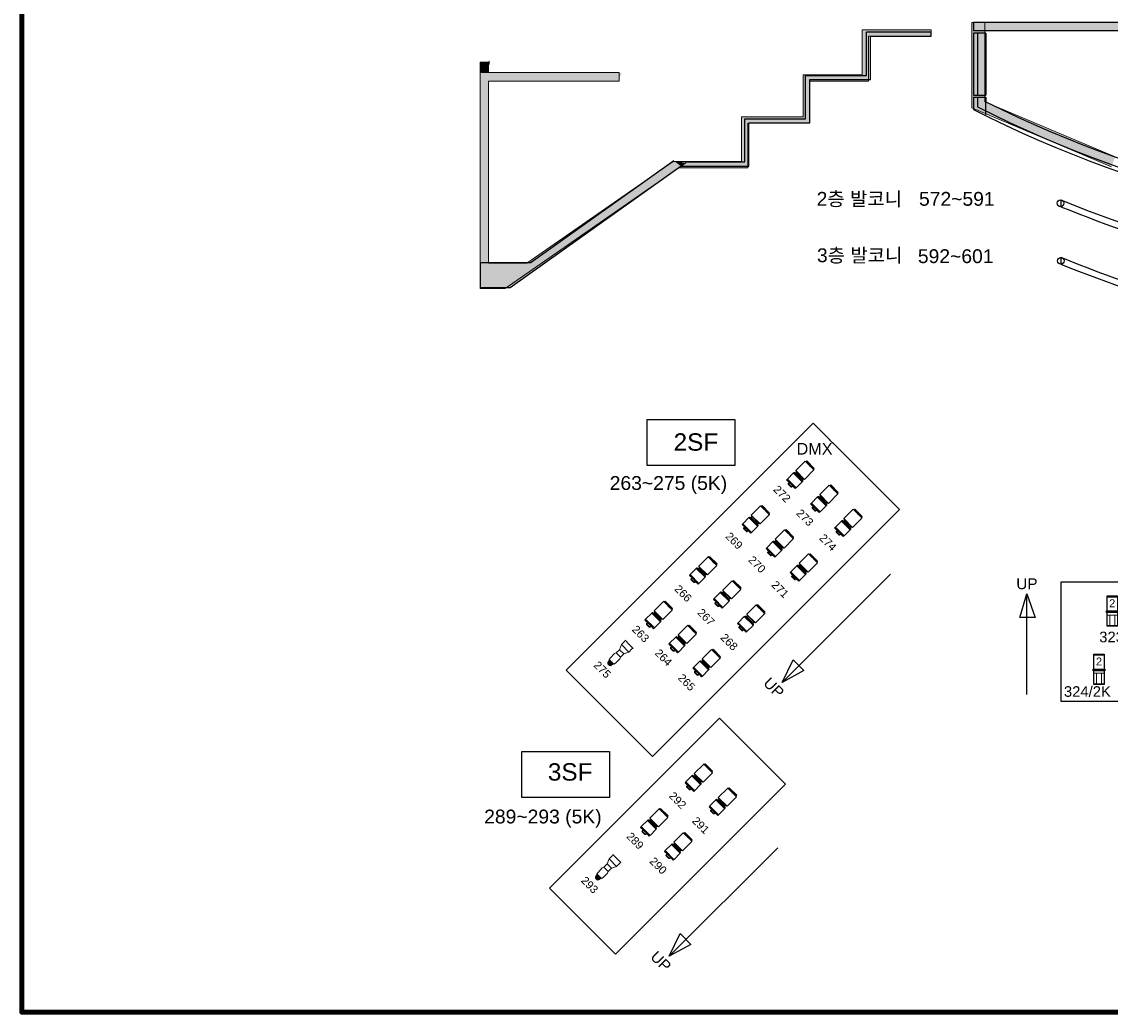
# Model space of a CAD drawing. Header units: millimetres. Extents: x -35700 to 37500, y -75689 to 43832.
# Tile 1 of 16: x -35700 to -9854, y -25068 to -1557. Entities that reach past the tile are written whole.
import ezdxf

# ---------------------------------------------------------------- set-up
doc = ezdxf.new("R2010")
doc.units = ezdxf.units.MM
doc.header["$LTSCALE"] = 250
doc.linetypes.add('CENTER', pattern=[17, 15, -1, 0.00127, -0.99873])
for name, color, linetype, lineweight in [('APRON', 7, 'Continuous', 25), ('BALCONY-1', 7, 'Continuous', 25), ('BALCONY-2', 7, 'Continuous', 25), ('CI_SHEET', 7, 'Continuous', 25), ('CIR-N AUDI', 7, 'Continuous', 25), ('Lighting-Incandescent', 7, 'Continuous', 5), ('None', 7, 'Continuous', 5), ('PROSENIUM ARCH', 7, 'Continuous', 25), ('채널', 7, 'Continuous', 25)]:
    doc.layers.add(name, color=color, linetype=linetype, lineweight=lineweight)
doc.layers.add('COL', color=2, linetype='Continuous', lineweight=25, true_color=0xffff00)
doc.layers.add('조명기구', color=1, linetype='Continuous', lineweight=25, true_color=0xff0000)
doc.styles.add('Arial', font='Arial')
doc.styles.add('Arial (bold)', font='Arial')

# ---------------------------------------------------------------- blocks, each defined once
blk = doc.blocks.new('Light Instr ETC Source 4 10deg 750W (2D)')
at = {"color": 255, "linetype": 'Continuous', "lineweight": 18, "transparency": 33554687}
blk.add_wipeout([(0, 469.47074), (134.63778, 469.47074), (124.55144, 440.77382), (124.55144, 335.03108), (71.88454, 217.91676), (71.84644, 106.78668), (89.36228, 69.89064), (84.7725, -77.56398), (79.65186, -121.67108), (67.92214, -121.67108), (52.02682, -192.71742), (39.15156, -211.46008), (28.4988, -216.26322), (0, -216.26322)], dxfattribs=at).dxf.layer = 'Lighting-Incandescent'
at = {"layer": 'Lighting-Incandescent', "color": 7, "linetype": 'Continuous', "lineweight": 18, "transparency": 33554687, "flags": 128}
blk.add_lwpolyline([(0, 469.47074), (134.63778, 469.47074), (124.55144, 440.77382), (124.55144, 335.03108), (71.88454, 217.91676), (71.84644, 106.78668), (89.36228, 69.89064), (84.7725, -77.56398), (79.65186, -121.67108), (67.92214, -121.67108), (52.02682, -192.71742), (39.15156, -211.46008), (28.4988, -216.26322), (0, -216.26322)], dxfattribs=at)
at = {"color": 255, "linetype": 'Continuous', "lineweight": 18, "transparency": 33554687}
blk.add_wipeout([(0, 469.47074), (-134.63778, 469.47074), (-124.55144, 440.77382), (-124.55144, 335.03108), (-71.88454, 217.91676), (-71.84644, 106.78668), (-89.36228, 69.89064), (-84.7725, -77.56398), (-79.65186, -121.67108), (-67.92214, -121.67108), (-52.02682, -192.71742), (-39.15156, -211.46008), (-28.4988, -216.26322), (0, -216.26322)], dxfattribs=at).dxf.layer = 'Lighting-Incandescent'
at = {"layer": 'Lighting-Incandescent', "linetype": 'Continuous', "lineweight": 0, "transparency": 33554687}
blk.add_hatch(color=179, dxfattribs=at).paths.add_polyline_path([(-67.92214, -121.67108), (-52.02682, -192.71742), (-39.15156, -211.46008), (-28.4988, -216.26322), (28.4988, -216.26322), (39.15156, -211.46008), (52.02682, -192.71742), (67.92214, -121.67108)])
at = {"layer": 'Lighting-Incandescent', "color": 7, "linetype": 'Continuous', "lineweight": 13, "transparency": 33554687}
for p, q in [((-124.55144, 335.03108), (124.55144, 335.03108)), ((-71.88454, 217.91676), (71.88454, 217.91676)), ((-71.84644, 106.78668), (71.84644, 106.78668)), ((-67.92214, -121.67108), (67.92214, -121.67108))]:
    blk.add_line(p, q, dxfattribs=at)
at = {"layer": 'Lighting-Incandescent', "color": 7, "linetype": 'Continuous', "lineweight": 18, "transparency": 33554687, "flags": 128}
blk.add_lwpolyline([(0, 469.47074), (-134.63778, 469.47074), (-124.55144, 440.77382), (-124.55144, 335.03108), (-71.88454, 217.91676), (-71.84644, 106.78668), (-89.36228, 69.89064), (-84.7725, -77.56398), (-79.65186, -121.67108), (-67.92214, -121.67108), (-52.02682, -192.71742), (-39.15156, -211.46008), (-28.4988, -216.26322), (0, -216.26322)], dxfattribs=at)
at = {"layer": 'Lighting-Incandescent', "color": 7, "linetype": 'Continuous', "lineweight": 13, "transparency": 33554687, "flags": 128}
blk.add_lwpolyline([(-67.92214, -121.67108), (-52.02682, -192.71742), (-39.15156, -211.46008), (-28.4988, -216.26322), (28.4988, -216.26322), (39.15156, -211.46008), (52.02682, -192.71742), (67.92214, -121.67108)], close=True, dxfattribs=at)
at = {"layer": 'None', "color": 0, "flags": 1}
for tag in ['Weight', 'Weight', 'WH', 'WH-A', 'Wattage', '3D_Symbol_Name', 'TE', 'TE-A', 'Candlepower', 'Model_Name', 'Beam_Angle', 'Field_Angle', 'Remarks', 'Beam_Angle_2', 'Field_Angle_2', 'Num_Channels', 'Frame_Size', 'Frame_Size', 'Device_Type', 'FixtureID', 'Inst_Type', 'Lamp']:
    blk.add_attdef(tag, (-134.63778, -216.26322), '', height=0.18, dxfattribs=at)
blk = doc.blocks.new('1037.1.1.0.0 (2D)')
at = {"layer": 'None', "color": 7, "transparency": 33554687}
blk.add_blockref('Light Instr ETC Source 4 10deg 750W (2D)', (0, 0), dxfattribs=at)
blk = doc.blocks.new('Light Instr Robert Juliat 933 SNX (2D)')
at = {"color": 255, "linetype": 'Continuous', "lineweight": 25, "transparency": 33554687}
blk.add_wipeout([(-129, 365), (121, 365), (121, -355), (-129, -355)], dxfattribs=at).dxf.layer = 'Lighting-Incandescent'
at = {"layer": 'Lighting-Incandescent', "color": 1, "linetype": 'Continuous', "lineweight": 13, "true_color": 0xff0000, "transparency": 33554687}
for p, q in [((-129, 350), (121, 350)), ((121, 335), (-129, 335)), ((-129, -340), (121, -340))]:
    blk.add_line(p, q, dxfattribs=at)
at = {"layer": 'Lighting-Incandescent', "color": 1, "linetype": 'Continuous', "lineweight": 25, "true_color": 0xff0000, "transparency": 33554687, "flags": 128}
blk.add_lwpolyline([(-129, 365), (121, 365), (121, -355), (-129, -355)], close=True, dxfattribs=at)
at = {"layer": 'None', "color": 0, "flags": 1}
for tag in ['Frame_Size', 'Weight', '3D_Symbol_Name', 'Model_Name', 'Inst_Type', 'Wattage', 'Lamp', 'Frame_Size', 'Weight', 'Device_Type', 'Beam_Angle', 'Field_Angle', 'Remarks', 'Candlepower', 'Beam_Angle_2', 'Field_Angle_2', 'Num_Channels', 'FixtureID']:
    blk.add_attdef(tag, (-144, -355), '', height=0.18, dxfattribs=at)
at = {"color": 255, "linetype": 'Continuous', "lineweight": 25, "transparency": 33554687}
blk.add_wipeout([(-144, 8), (136, 8), (136, -30), (-144, -30)], dxfattribs=at).dxf.layer = 'Lighting-Incandescent'
at = {"layer": 'Lighting-Incandescent', "color": 1, "linetype": 'Continuous', "lineweight": 13, "true_color": 0xff0000, "transparency": 33554687}
for p, q in [((-129, -90), (121, -90)), ((-65, -90), (-65, -340)), ((56, -90), (56, -340))]:
    blk.add_line(p, q, dxfattribs=at)
at = {"layer": 'Lighting-Incandescent', "color": 1, "linetype": 'Continuous', "lineweight": 25, "true_color": 0xff0000, "transparency": 33554687, "flags": 128}
blk.add_lwpolyline([(-144, 8), (136, 8), (136, -30), (-144, -30)], close=True, dxfattribs=at)
at = {"layer": 'None', "color": 7, "transparency": 33554687, "insert": (-79, 283), "char_height": 189, "attachment_point": 1, "line_spacing_factor": 0.962448, "style": 'Arial (bold)'}
blk.add_mtext('2', dxfattribs=at)
blk = doc.blocks.new('1048.1.1.0.0 (2D)')
at = {"layer": 'None', "color": 7, "transparency": 33554687}
blk.add_blockref('Light Instr Robert Juliat 933 SNX (2D)', (0, 0), dxfattribs=at)
blk = doc.blocks.new('1058.1.1.0.0 (2D)')
at = {"layer": 'None', "color": 7, "transparency": 33554687}
blk.add_blockref('Light Instr Robert Juliat 933 SNX (2D)', (0, 0), dxfattribs=at)
blk = doc.blocks.new('Group-1')
at = {"color": 255, "linetype": 'Continuous', "lineweight": 18, "transparency": 33554687}
blk.add_wipeout([(147, 266), (147, -49), (137, -49), (137, -59), (109, -59), (109, -87), (79, -87), (79, -103), (137, -103), (145, -109), (146, -129), (147, -129), (147, -334), (146, -334), (146, -359), (61, -359), (60, -390), (58, -397), (56, -400), (52, -403), (45, -405), (0, -405), (0, -393), (45, -393), (46, -392), (47, -392), (48, -391), (48, -390), (49, -359), (0, -359), (0, 296), (125, 296), (125, 276), (140, 276), (140, 266)], dxfattribs=at).dxf.layer = 'Lighting-Incandescent'
blk.add_wipeout([(0, 296), (0, -359), (-49, -359), (-48, -390), (-48, -390), (-47, -392), (-47, -392), (-45, -393), (0, -393), (0, -405), (-45, -405), (-50, -404), (-52, -403), (-55, -401), (-56, -400), (-56, -400), (-58, -397), (-59, -396), (-59, -395), (-60, -391), (-60, -390), (-61, -359), (-146, -359), (-146, -334), (-147, -334), (-147, -129), (-146, -129), (-146, -109), (-137, -103), (-79, -103), (-79, -87), (-109, -87), (-109, -59), (-137, -59), (-137, -49), (-147, -49), (-147, 266), (-140, 266), (-140, 276), (-125, 276), (-125, 296)], dxfattribs=at).dxf.layer = 'Lighting-Incandescent'
at = {"layer": 'Lighting-Incandescent', "color": 7, "linetype": 'Continuous', "lineweight": 13, "transparency": 33554687}
for p, q in [((140, 266), (-140, 266)), ((-125, 276), (125, 276)), ((145, -109), (-146, -109)), ((-146, -129), (146, -129)), ((137, -49), (-137, -49)), ((109, -59), (-109, -59)), ((-79, -87), (79, -87)), ((79, -103), (-79, -103)), ((146, -334), (-146, -334)), ((-49, -359), (-61, -359)), ((61, -359), (49, -359))]:
    blk.add_line(p, q, dxfattribs=at)
at = {"layer": 'Lighting-Incandescent', "color": 7, "linetype": 'Continuous', "lineweight": 18, "transparency": 33554687, "flags": 128}
for points in [[(-125, 296), (-125, 276), (-140, 276), (-140, 266), (-147, 266), (-147, -49), (-137, -49), (-137, -59), (-109, -59), (-109, -87), (-79, -87), (-79, -103), (-137, -103), (-146, -109), (-146, -129), (-147, -129), (-147, -334), (-146, -334), (-146, -359), (-61, -359), (-60, -390), (-60, -391), (-59, -395), (-59, -396), (-58, -397), (-56, -400), (-56, -400), (-55, -401), (-52, -403), (-50, -404), (-45, -405), (45, -405), (52, -403), (56, -400), (58, -397), (60, -390), (61, -359), (146, -359), (146, -334), (147, -334), (147, -129), (146, -129), (145, -109), (137, -103), (79, -103), (79, -87), (109, -87), (109, -59), (137, -59), (137, -49), (147, -49), (147, 266), (140, 266), (140, 276), (125, 276), (125, 296)], [(48, -390), (48, -391), (47, -392), (46, -392), (45, -393), (-45, -393), (-47, -392), (-47, -392), (-48, -390), (-48, -390), (-49, -359), (49, -359), (48, -390)]]:
    blk.add_lwpolyline(points, close=True, dxfattribs=at)
blk = doc.blocks.new('Light Instr ADB Lighting DVW205 (2D)')
at = {"layer": 'Lighting-Incandescent', "color": 7, "transparency": 33554687}
blk.add_blockref('Group-1', (0, 0), dxfattribs=at)
at = {"layer": 'None', "color": 0, "flags": 1}
for tag in ['Frame_Size', 'Weight', '3D_Symbol_Name', 'Model_Name', 'Inst_Type', 'Wattage', 'Lamp', 'Frame_Size', 'Weight', 'Device_Type', 'Beam_Angle', 'Field_Angle', 'Remarks', 'Candlepower', 'Beam_Angle_2', 'Field_Angle_2', 'Num_Channels', 'FixtureID']:
    blk.add_attdef(tag, (-147, -405), '', height=0.18, dxfattribs=at)
blk = doc.blocks.new('1080.1.1.0.0 (2D)')
at = {"layer": 'None', "color": 7, "transparency": 33554687}
blk.add_blockref('Light Instr ADB Lighting DVW205 (2D)', (0, 0), dxfattribs=at)
blk = doc.blocks.new('1081.1.1.0.0 (2D)')
at = {"layer": 'None', "color": 7, "transparency": 33554687}
blk.add_blockref('Light Instr ADB Lighting DVW205 (2D)', (0, 0), dxfattribs=at)
blk = doc.blocks.new('1082.1.1.0.0 (2D)')
at = {"layer": 'None', "color": 7, "transparency": 33554687}
blk.add_blockref('Light Instr ADB Lighting DVW205 (2D)', (0, 0), dxfattribs=at)
blk = doc.blocks.new('1083.1.1.0.0 (2D)')
at = {"layer": 'None', "color": 7, "transparency": 33554687}
blk.add_blockref('Light Instr ADB Lighting DVW205 (2D)', (0, 0), dxfattribs=at)
blk = doc.blocks.new('1084.1.1.0.0 (2D)')
at = {"layer": 'None', "color": 7, "transparency": 33554687}
blk.add_blockref('Light Instr ADB Lighting DVW205 (2D)', (0, 0), dxfattribs=at)
blk = doc.blocks.new('1085.1.1.0.0 (2D)')
at = {"layer": 'None', "color": 7, "transparency": 33554687}
blk.add_blockref('Light Instr ADB Lighting DVW205 (2D)', (0, 0), dxfattribs=at)
blk = doc.blocks.new('1086.1.1.0.0 (2D)')
at = {"layer": 'None', "color": 7, "transparency": 33554687}
blk.add_blockref('Light Instr ADB Lighting DVW205 (2D)', (0, 0), dxfattribs=at)
blk = doc.blocks.new('1087.1.1.0.0 (2D)')
at = {"layer": 'None', "color": 7, "transparency": 33554687}
blk.add_blockref('Light Instr ADB Lighting DVW205 (2D)', (0, 0), dxfattribs=at)
blk = doc.blocks.new('1088.1.1.0.0 (2D)')
at = {"layer": 'None', "color": 7, "transparency": 33554687}
blk.add_blockref('Light Instr ADB Lighting DVW205 (2D)', (0, 0), dxfattribs=at)
blk = doc.blocks.new('1089.1.1.0.0 (2D)')
at = {"layer": 'None', "color": 7, "transparency": 33554687}
blk.add_blockref('Light Instr ADB Lighting DVW205 (2D)', (0, 0), dxfattribs=at)
blk = doc.blocks.new('1090.1.1.0.0 (2D)')
at = {"layer": 'None', "color": 7, "transparency": 33554687}
blk.add_blockref('Light Instr ADB Lighting DVW205 (2D)', (0, 0), dxfattribs=at)
blk = doc.blocks.new('1091.1.1.0.0 (2D)')
at = {"layer": 'None', "color": 7, "transparency": 33554687}
blk.add_blockref('Light Instr ADB Lighting DVW205 (2D)', (0, 0), dxfattribs=at)
blk = doc.blocks.new('1093.1.1.0.0 (2D)')
at = {"layer": 'None', "color": 7, "transparency": 33554687}
blk.add_blockref('Light Instr ETC Source 4 10deg 750W (2D)', (0, 0), dxfattribs=at)
blk = doc.blocks.new('1094.1.1.0.0 (2D)')
at = {"layer": 'None', "color": 7, "transparency": 33554687}
blk.add_blockref('Light Instr ADB Lighting DVW205 (2D)', (0, 0), dxfattribs=at)
blk = doc.blocks.new('1095.1.1.0.0 (2D)')
at = {"layer": 'None', "color": 7, "transparency": 33554687}
blk.add_blockref('Light Instr ADB Lighting DVW205 (2D)', (0, 0), dxfattribs=at)
blk = doc.blocks.new('1096.1.1.0.0 (2D)')
at = {"layer": 'None', "color": 7, "transparency": 33554687}
blk.add_blockref('Light Instr ADB Lighting DVW205 (2D)', (0, 0), dxfattribs=at)
blk = doc.blocks.new('1097.1.1.0.0 (2D)')
at = {"layer": 'None', "color": 7, "transparency": 33554687}
blk.add_blockref('Light Instr ADB Lighting DVW205 (2D)', (0, 0), dxfattribs=at)

msp = doc.modelspace()

# ---------------------------------------------------------------- linework, layer by layer
at = {"layer": 'APRON', "color": 7}
for p, q in [((13096, -1573), (-13104, -1573)), ((-13104, -1573), (-13104, -1773)), ((13096, -1773), (-13104, -1773)), ((-12804, -1823), (-13104, -1823)), ((-13104, -1823), (-13104, -3298)), ((-13004, -1823), (-13004, -3298)), ((-12804, -1823), (-12804, -3298)), ((-13104, -3298), (-13004, -3298)), ((-13104, -3348), (-13104, -3639)), ((-13104, -3348), (-13004, -3348)), ((-13104, -3348), (-13104, -3639)), ((-13004, -3298), (-12804, -3298)), ((-13004, -3348), (-13004, -3578)), ((-13004, -3348), (-12804, -3348)), ((-12804, -3348), (-12804, -3454))]:
    msp.add_line(p, q, dxfattribs=at)
at = {"layer": 'APRON', "color": 7, "linetype": 'Continuous'}
msp.add_line((-12804, -3754), (-12804, -3454), dxfattribs=at)
for radius, start, end in [(28900, 243.2674, 296.7326), (28700, 243.5131, 296.4869), (29000, 243.1456, 296.8544)]:
    msp.add_arc((-4, 22233), radius, start, end, dxfattribs=at)
at = {"layer": 'BALCONY-1', "color": 7}
for p, q in [((-11026, -5784), (-11026, -5946)), ((-11026, -7147), (-11026, -7309))]:
    msp.add_line(p, q, dxfattribs=at)
for centre in [(-11034, -5865), (-11026, -7231)]:
    msp.add_circle(centre, 79.2, dxfattribs=at)
at = {"layer": 'BALCONY-1', "color": 7, "linetype": 'Continuous'}
for radius, start, end in [(29000, 247.6612, 255.0278), (29150, 247.7823, 255.0047)]:
    msp.add_arc((-4, 21040), radius, start, end, dxfattribs=at)
at = {"layer": 'BALCONY-2', "color": 7, "linetype": 'Continuous'}
for radius, start, end in [(29000, 247.6612, 254.9308), (29150, 247.7823, 254.9123)]:
    msp.add_arc((-4, 19677), radius, start, end, dxfattribs=at)
at = {"layer": 'COL', "color": 7, "linetype": 'CENTER'}
for p, q in [((-15068, -14667), (-17643, -17239)), ((-12003, -15696), (-11837, -15134)), ((-11838, -17525), (-11837, -15134)), ((-11837, -15134), (-11639, -15696)), ((-11639, -15696), (-12003, -15696)), ((-17643, -17239), (-17385, -16703)), ((-17385, -16703), (-17128, -16960)), ((-17128, -16960), (-17643, -17239)), ((-17750, -21165), (-20324, -23737)), ((-20324, -23737), (-20067, -23201)), ((-20067, -23201), (-19810, -23458)), ((-19810, -23458), (-20324, -23737))]:
    msp.add_line(p, q, dxfattribs=at)
at = {"layer": 'None', "color": 1, "linetype": 'Continuous', "lineweight": 13, "true_color": 0xff0000, "transparency": 33554687}
for p, q in [((-14102, -1751), (-15746, -1751)), ((-15746, -1751), (-15746, -2814)), ((-14102, -1751), (-14102, -1901)), ((-13144, -1573), (-13144, -3597)), ((-13142, -1573), (13126, -1572)), ((-12836, -1773), (12816, -1772)), ((-12834, -1573), (-12834, -3456)), ((-14102, -1901), (-15596, -1901)), ((-15596, -1901), (-15596, -2964)), ((-24815, -2519), (-24815, -7886)), ((-24815, -2519), (-24615, -2519)), ((-24615, -2519), (-24615, -2763)), ((-24615, -2763), (-21511, -2763)), ((-21511, -2963), (-21511, -2763)), ((-15746, -2814), (-17146, -2814)), ((-17146, -2814), (-17146, -3814)), ((-24615, -2963), (-24615, -7286)), ((-24615, -2963), (-21511, -2963)), ((-15596, -2964), (-16996, -2964)), ((-16996, -2964), (-16996, -3964)), ((-13144, -3597), (-9824, -4996)), ((-12834, -3456), (-9738, -4761)), ((-17146, -3814), (-18606, -3814)), ((-18606, -3814), (-18606, -4874)), ((-16996, -3964), (-18456, -3964)), ((-18456, -3964), (-18456, -5024)), ((-20234, -4874), (-23709, -7286)), ((-18606, -4874), (-20234, -4874)), ((-20100, -5024), (-24222, -7886)), ((-18456, -5024), (-20100, -5024)), ((-23709, -7286), (-24615, -7286)), ((-24222, -7886), (-24815, -7886))]:
    msp.add_line(p, q, dxfattribs=at)
at = {"layer": 'None', "color": 40, "linetype": 'Continuous', "true_color": 0xffbf00, "transparency": 33554687}
for points in [[(-14102, -1751), (-14102, -1901), (-15746, -1751), (-15596, -1901)], [(-15746, -1751), (-15596, -1901), (-15746, -2814), (-15596, -2964)], [(-13144, -1573), (-12834, -1573), (-13144, -3597), (-12834, -3456)], [(-12836, -1773), (-13142, -1573), (12816, -1772), (13126, -1572)], [(-24815, -2519), (-24615, -2519), (-24815, -7886), (-24615, -7286)], [(-24615, -2963), (-24615, -2763), (-21511, -2963), (-21511, -2763)], [(-15746, -2814), (-15596, -2964), (-17146, -2814), (-16996, -2964)], [(-17146, -2814), (-16996, -2964), (-17146, -3814), (-16996, -3964)], [(-13144, -3597), (-12834, -3456), (-9824, -4996), (-9738, -4761)], [(-17146, -3814), (-16996, -3964), (-18606, -3814), (-18456, -3964)], [(-18606, -3814), (-18456, -3964), (-18606, -4874), (-18456, -5024)], [(-20234, -4874), (-20100, -5024), (-23709, -7286), (-24222, -7886)], [(-18606, -4874), (-18456, -5024), (-20234, -4874), (-20100, -5024)], [(-23709, -7286), (-24222, -7886), (-24615, -7286), (-24815, -7886)]]:
    msp.add_solid(points, dxfattribs=at)
at = {"layer": 'PROSENIUM ARCH', "color": 7}
for p, q in [((-15645, -2829), (-15645, -1801)), ((-17089, -2829), (-15645, -2829)), ((-17089, -3857), (-17089, -2829)), ((-18533, -3857), (-17089, -3857)), ((-18533, -4885), (-18533, -3857)), ((-19935, -4904), (-24104, -7873)), ((-19935, -4904), (-24104, -7873)), ((-20214, -4857), (-23606, -7273)), ((-20214, -4857), (-23606, -7273)), ((-19935, -4885), (-18533, -4885)), ((-24804, -7273), (-23606, -7273)), ((-24804, -7873), (-24804, -7273)), ((-24104, -7873), (-24804, -7873)), ((-24104, -7873), (-24804, -7873)), ((-24104, -7873), (-24804, -7873))]:
    msp.add_line(p, q, dxfattribs=at)
at = {"layer": 'PROSENIUM ARCH', "color": 7, "linetype": 'Continuous'}
for p, q in [((-24804, -2573), (-24804, -2538)), ((-24592, -2538), (-24804, -2538)), ((-24604, -2538), (-24604, -2498)), ((-24592, -2498), (-24604, -2498)), ((-24604, -2573), (-24604, -2538))]:
    msp.add_line(p, q, dxfattribs=at)
at = {"layer": 'PROSENIUM ARCH', "color": 7, "flags": 128}
msp.add_lwpolyline([(-20049, -4985), (-18433, -4985), (-18433, -3957), (-16989, -3957), (-16989, -2929), (-15545, -2929), (-15545, -1901), (-14102, -1901), (-14102, -1801), (-15645, -1801)], dxfattribs=at)
at = {"layer": 'PROSENIUM ARCH', "color": 7, "linetype": 'Continuous'}
for points in [[(-24804, -2538), (-24804, -2773), (-24604, -2538), (-24604, -2773)], [(-24804, -2773), (-24804, -7273), (-24604, -2773), (-24604, -7273)], [(-24604, -2773), (-24604, -2973), (-21452, -2773), (-21555, -2973)], [(-23606, -7273), (-20214, -4857), (-24104, -7873), (-20049, -4987)], [(-20214, -4857), (-20049, -4987), (-19935, -4904)], [(-24804, -7273), (-24804, -7873), (-23606, -7273), (-24104, -7873)]]:
    msp.add_solid(points, dxfattribs=at)
at = {"layer": '조명기구', "linetype": 'Continuous'}
for p, q in [((-11026, -14850), (-11026, -17685)), ((-11014, -14850), (11048, -14850)), ((-11026, -17685), (11036, -17685))]:
    msp.add_line(p, q, dxfattribs=at)
at = {"layer": '조명기구', "linetype": 'Continuous', "flags": 128}
for points in [[(-20850, -11001), (-18769, -11001), (-18769, -12089), (-20850, -12089)], [(-23824, -18881), (-21743, -18881), (-21743, -19970), (-23824, -19970)]]:
    msp.add_lwpolyline(points, close=True, dxfattribs=at)

# ---------------------------------------------------------------- block references
at = {"layer": 'None', "color": 1, "true_color": 0xff0000, "transparency": 33554687, "rotation": 315}
for name, p in [('1083.1.1.0.0 (2D)', (-18239, -13339)), ('1086.1.1.0.0 (2D)', (-19488, -14548)), ('1089.1.1.0.0 (2D)', (-20546, -15607)), ('1093.1.1.0.0 (2D)', (-21610, -16667)), ('1094.1.1.0.0 (2D)', (-19592, -19469)), ('1096.1.1.0.0 (2D)', (-20650, -20529)), ('1037.1.1.0.0 (2D)', (-21902, -21754))]:
    msp.add_blockref(name, p, dxfattribs=at)

# ---------------------------------------------------------------- texts
at = {"layer": 'CI_SHEET', "color": 7, "insert": (-12084, -14768), "char_height": 259.3, "attachment_point": 1, "line_spacing_factor": 0.25, "style": 'Arial'}
msp.add_mtext('UP', dxfattribs=at)
at = {"layer": 'CI_SHEET', "color": 7, "char_height": 259.3, "attachment_point": 1, "rotation": 315, "line_spacing_factor": 0.25, "style": 'Arial'}
for insert in [(-17928, -17092), (-20610, -23590)]:
    msp.add_mtext('UP', dxfattribs=dict(at, insert=insert))
at = {"layer": 'CIR-N AUDI', "color": 7, "attachment_point": 1, "line_spacing_factor": 0.25}
for s, insert, char_height, style in [('2층 발코니 ', (-16826, -5596), 328, 'Arial'), ('572~591 ', (-14395, -5596), 328, 'Arial'), ('3층 발코니', (-16818, -6936), 328, 'Arial'), (' 592~601', (-14549, -6957), 328, 'Arial'), ('2SF', (-20222, -11326), 413, 'Arial (bold)'), ('263~275 (5K)', (-21739, -12342), 327.98, 'Arial (bold)'), ('3SF', (-23207, -19157), 413, 'Arial (bold)'), ('289~293 (5K)', (-24720, -20259), 327.98, 'Arial (bold)')]:
    msp.add_mtext(s, dxfattribs=dict(at, insert=insert, char_height=char_height, style=style))
at = {"layer": '채널', "color": 1, "true_color": 0xff0000, "char_height": 251.7, "attachment_point": 1, "line_spacing_factor": 0.25, "style": 'Arial (bold)'}
for s, insert in [('323/2K', (-10115, -16034)), ('324/2K', (-10953, -17329))]:
    msp.add_mtext(s, dxfattribs=dict(at, insert=insert))

# ---------------------------------------------------------------- wipeouts: each hides what was drawn before it
at = {"color": 255, "linetype": 'Continuous', "lineweight": 35, "transparency": 33554687}
msp.add_wipeout([(-17302, -11924), (-16445, -11924), (-16445, -11484), (-17302, -11484)], dxfattribs=at).dxf.layer = 'None'

# ---------------------------------------------------------------- next in the draw order: block references
at = {"layer": 'None', "color": 1, "true_color": 0xff0000, "transparency": 33554687, "rotation": 315}
for name, p in [('1080.1.1.0.0 (2D)', (-17181, -12280)), ('1084.1.1.0.0 (2D)', (-17669, -13910)), ('1087.1.1.0.0 (2D)', (-18918, -15118)), ('1090.1.1.0.0 (2D)', (-19976, -16178)), ('1095.1.1.0.0 (2D)', (-19022, -20040)), ('1097.1.1.0.0 (2D)', (-20080, -21100))]:
    msp.add_blockref(name, p, dxfattribs=at)
at = {"layer": 'None', "color": 1, "true_color": 0xff0000, "transparency": 33554687}
for name, p in [('1048.1.1.0.0 (2D)', (-9801, -15549, 14000)), ('1058.1.1.0.0 (2D)', (-10115, -16931, 14000))]:
    msp.add_blockref(name, p, dxfattribs=at)

# ---------------------------------------------------------------- next in the draw order: texts
at = {"layer": 'None', "color": 5, "true_color": 0x0000ff, "transparency": 33554687, "insert": (-17302, -11556), "char_height": 275.3, "attachment_point": 1, "line_spacing_factor": 0.962448, "style": 'Arial (bold)'}
msp.add_mtext('DMX', dxfattribs=at)
at = {"layer": 'None', "color": 7, "transparency": 33554687, "char_height": 188.8, "attachment_point": 1, "rotation": 315, "line_spacing_factor": 0.962448, "style": 'Arial (bold)'}
for s, insert in [('269', (-18873, -13654)), ('266', (-20083, -14904)), ('263', (-21093, -15864)), ('275', (-22003, -16713)), ('292', (-20213, -19817)), ('289', (-21223, -20777)), ('293', (-22303, -21824))]:
    msp.add_mtext(s, dxfattribs=dict(at, insert=insert))

# ---------------------------------------------------------------- next in the draw order: linework, layer by layer
at = {"layer": 'None', "color": 1, "linetype": 'Continuous', "lineweight": 25, "true_color": 0xff0000, "transparency": 33554687, "flags": 128}
msp.add_lwpolyline([(-19133, -18086), (-17563, -19656), (-21599, -23691), (-23169, -22121)], close=True, dxfattribs=at)

# ---------------------------------------------------------------- next in the draw order: block references
at = {"layer": 'None', "color": 1, "true_color": 0xff0000, "transparency": 33554687, "rotation": 315}
for name, p in [('1081.1.1.0.0 (2D)', (-16611, -12850)), ('1085.1.1.0.0 (2D)', (-17099, -14481)), ('1088.1.1.0.0 (2D)', (-18348, -15689)), ('1091.1.1.0.0 (2D)', (-19406, -16749))]:
    msp.add_blockref(name, p, dxfattribs=at)

# ---------------------------------------------------------------- next in the draw order: texts
at = {"layer": 'None', "color": 7, "transparency": 33554687, "char_height": 188.8, "attachment_point": 1, "rotation": 315, "line_spacing_factor": 0.962448, "style": 'Arial (bold)'}
for s, insert in [('272', (-17735, -12541)), ('270', (-18329, -14216)), ('267', (-19539, -15466)), ('264', (-20549, -16426)), ('291', (-19665, -20407)), ('290', (-20675, -21367))]:
    msp.add_mtext(s, dxfattribs=dict(at, insert=insert))

# ---------------------------------------------------------------- next in the draw order: block references
at = {"layer": 'None', "color": 1, "true_color": 0xff0000, "transparency": 33554687, "rotation": 315}
msp.add_blockref('1082.1.1.0.0 (2D)', (-16041, -13421), dxfattribs=at)

# ---------------------------------------------------------------- next in the draw order: texts
at = {"layer": 'None', "color": 7, "transparency": 33554687, "char_height": 188.8, "attachment_point": 1, "rotation": 315, "line_spacing_factor": 0.962448, "style": 'Arial (bold)'}
for s, insert in [('273', (-17191, -13104)), ('271', (-17780, -14806)), ('268', (-18990, -16056)), ('265', (-20000, -17016))]:
    msp.add_mtext(s, dxfattribs=dict(at, insert=insert))

# ---------------------------------------------------------------- next in the draw order: linework, layer by layer
at = {"layer": 'APRON', "color": 7, "linetype": 'Continuous', "lineweight": 140, "transparency": 33554687, "flags": 128}
msp.add_lwpolyline([(-35700, 43832), (37500, 43832), (37500, -25068), (-35700, -25068)], close=True, dxfattribs=at)
at = {"layer": 'None', "color": 1, "linetype": 'Continuous', "lineweight": 25, "true_color": 0xff0000, "transparency": 33554687, "flags": 128}
msp.add_lwpolyline([(-16908, -11082), (-14857, -13133), (-20726, -19001), (-22776, -16951)], close=True, dxfattribs=at)

# ---------------------------------------------------------------- next in the draw order: texts
at = {"layer": 'None', "color": 7, "transparency": 33554687, "insert": (-16643, -13694), "char_height": 188.8, "attachment_point": 1, "rotation": 315, "line_spacing_factor": 0.962448, "style": 'Arial (bold)'}
msp.add_mtext('274', dxfattribs=at)

doc.saveas('drawing.dxf')
